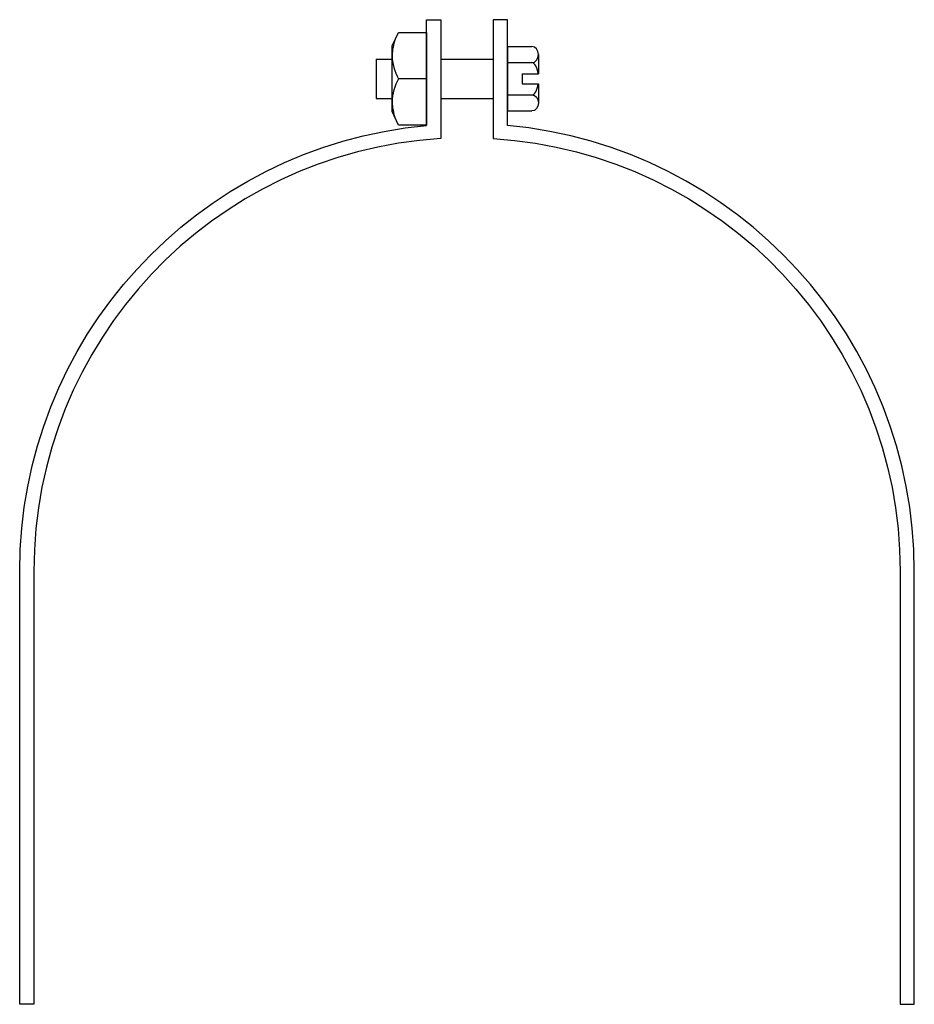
# Model space of a CAD drawing. Extents: x 11 to 205, y 33 to 247.
import ezdxf

# ---------------------------------------------------------------- set-up
doc = ezdxf.new("R2010")
doc.units = 0
doc.header["$MEASUREMENT"] = 0
doc.layers.get('0').update_dxf_attribs({"linetype": 'CONTINUOUS'})

# ---------------------------------------------------------------- blocks, each defined once
blk = doc.blocks.new('AI9-BLK1')
at = {"color": 7}
blk.add_line((3.75, 0), (-2.37, 0), dxfattribs=at)
blk.add_lwpolyline([(-2.37, -10.1), (-3.75, -7.14), (-3.75, 7.14), (-2.37, 10.1), (3.75, 10.1), (3.75, -10.1)], close=True, dxfattribs=at)
blk.add_open_spline([(-3.06, 8.62), (-3.49, 7.48), (-3.72, 6.27), (-3.75, 5.05), (-3.71, 3.28), (-3.24, 1.54), (-2.37, 0), (-3.24, -1.54), (-3.71, -3.28), (-3.75, -5.05), (-3.72, -6.27), (-3.49, -7.48), (-3.06, -8.62)], degree=3, knots=[0, 0, 0, 0, 1, 1, 1, 2, 2, 2, 3, 3, 3, 4, 4, 4, 4], dxfattribs=at)

msp = doc.modelspace()

# ---------------------------------------------------------------- linework, layer by layer
at = {"color": 7}
for p, q in [((116.75, 240.99), (116.75, 226.96)), ((116.75, 240.99), (122.06, 240.99)), ((88.18, 238.26), (91.65, 238.26)), ((88.18, 238.26), (88.18, 229.69)), ((102.24, 238.26), (113.66, 238.26)), ((123.49, 239.23), (123.49, 235.05)), ((116.75, 237.48), (122.06, 237.48)), ((119.93, 235.05), (119.93, 232.9)), ((119.93, 235.05), (123.49, 235.05)), ((119.93, 232.9), (123.49, 232.9)), ((123.49, 232.9), (123.49, 228.71)), ((88.18, 229.69), (91.65, 229.69)), ((102.24, 229.69), (113.66, 229.69)), ((116.75, 230.46), (122.06, 230.46)), ((116.75, 226.96), (122.06, 226.96))]:
    msp.add_line(p, q, dxfattribs=at)
for points, knots in [([(13.68, 126.84), (13.68, 176.69), (52.48, 217.92), (102.24, 220.94), (102.24, 220.94), (102.24, 246.83), (102.24, 246.83), (102.24, 246.83), (99.15, 246.83), (99.15, 246.83), (99.15, 246.83), (99.15, 223.8), (99.15, 223.8), (49, 219.25), (10.59, 177.2), (10.59, 126.84), (10.59, 126.84), (10.59, 32.57), (10.59, 32.57), (10.59, 32.57), (13.68, 32.57), (13.68, 32.57), (13.68, 32.57), (13.68, 126.84), (13.68, 126.84)], [0, 0, 0, 0, 1, 1, 1, 2, 2, 2, 3, 3, 3, 4, 4, 4, 5, 5, 5, 6, 6, 6, 7, 7, 7, 8, 8, 8, 8]), ([(202.22, 126.84), (202.22, 176.69), (163.42, 217.92), (113.66, 220.94), (113.66, 220.94), (113.66, 246.83), (113.66, 246.83), (113.66, 246.83), (116.75, 246.83), (116.75, 246.83), (116.75, 246.83), (116.75, 223.8), (116.75, 223.8), (166.9, 219.25), (205.31, 177.2), (205.31, 126.84), (205.31, 126.84), (205.31, 32.57), (205.31, 32.57), (205.31, 32.57), (202.22, 32.57), (202.22, 32.57), (202.22, 32.57), (202.22, 126.84), (202.22, 126.84)], [0, 0, 0, 0, 1, 1, 1, 2, 2, 2, 3, 3, 3, 4, 4, 4, 5, 5, 5, 6, 6, 6, 7, 7, 7, 8, 8, 8, 8]), ([(122.06, 237.48), (122.85, 237.48), (123.49, 238.27), (123.49, 239.23), (123.49, 240.2), (122.85, 240.99), (122.06, 240.99)], [0, 0, 0, 0, 1, 1, 1, 2, 2, 2, 2]), ([(122.06, 230.46), (122.85, 230.46), (123.49, 229.68), (123.49, 228.71), (123.49, 227.74), (122.85, 226.96), (122.06, 226.96)], [0, 0, 0, 0, 1, 1, 1, 2, 2, 2, 2])]:
    msp.add_open_spline(points, degree=3, knots=knots, dxfattribs=at)
for points in [[(123.42, 235.05), (123.23, 236.5), (122.68, 237.48), (122.06, 237.48)], [(122.06, 230.46), (122.68, 230.46), (123.23, 231.45), (123.42, 232.9)]]:
    msp.add_open_spline(points, degree=3, dxfattribs=at)

# ---------------------------------------------------------------- block references
msp.add_blockref('AI9-BLK1', (95.4, 233.97), dxfattribs=at)

doc.saveas('drawing.dxf')
